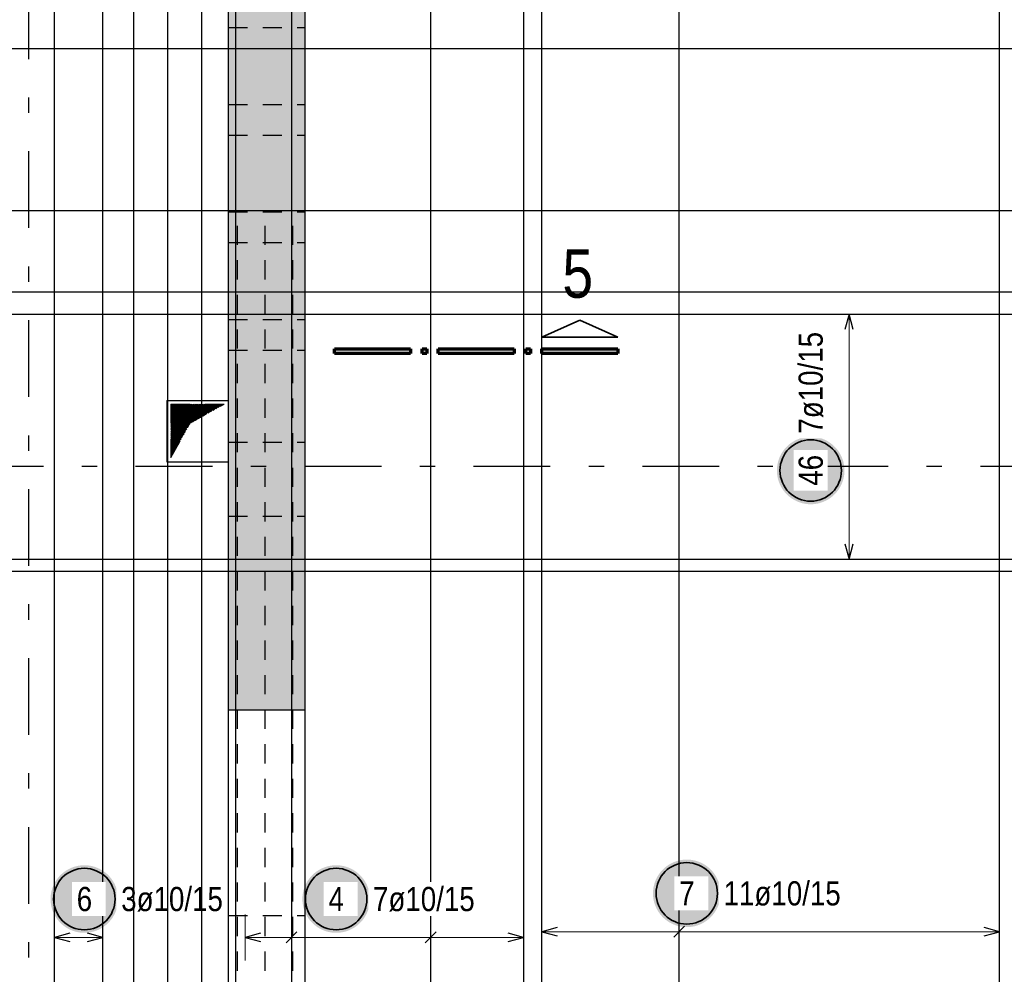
# Model space of a CAD drawing. Header units: millimetres. Extents: x -5 to 96, y -36 to 51.
# Tile 7 of 46: x 14.95 to 21.36, y 8.56 to 14.77. Entities that reach past the tile are written whole.
import ezdxf

# ---------------------------------------------------------------- set-up
doc = ezdxf.new("R2010")
doc.units = ezdxf.units.MM
doc.linetypes.add('DASHDOTX2', pattern=[2, 1, -0.5, 0, -0.5])
doc.linetypes.add('HIDDEN', pattern=[0.375, 0.25, -0.125])
for name, color, linetype, lineweight in [('Achsen', 7, 'Continuous', 20), ('Geschnittene Kanten', 7, 'Continuous', 20), ('Schraffuren', 7, 'Continuous', 20)]:
    doc.layers.add(name, color=color, linetype=linetype, lineweight=lineweight)
doc.styles.add('Arial Narrow', font='ARIALN.TTF')

msp = doc.modelspace()

# ---------------------------------------------------------------- hatches: boundary and pattern name
at = {"lineweight": 13}
h = msp.add_hatch(dxfattribs=at)
h.set_pattern_fill('Mau', color=6, scale=0.01, angle=45, style=0, pattern_type=2)
h.set_pattern_definition([(45, (0, 0), (-0.0036769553, 0.0036769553), [])])
h.paths.add_polyline_path([(15.932829, 11.921588), (16.057829, 12.146588), (16.28203, 12.271588), (15.932829, 12.271588)])
at = {"lineweight": 25, "true_color": 0xffffff}
for points in [[(20.32, 11.840008), (20.319866, 11.847686), (20.319464, 11.855355), (20.318795, 11.863004), (20.317859, 11.870626), (20.316658, 11.878211), (20.315192, 11.885749), (20.313465, 11.893231), (20.311478, 11.900648), (20.309232, 11.907992), (20.306732, 11.915253), (20.30398, 11.922422), (20.30098, 11.92949), (20.297735, 11.93645), (20.294248, 11.943292), (20.290526, 11.950008), (20.286571, 11.95659), (20.282388, 11.963031), (20.277984, 11.969321), (20.273362, 11.975454), (20.26853, 11.981421), (20.263492, 11.987217), (20.258255, 11.992833), (20.252825, 11.998263), (20.247209, 12.0035), (20.241413, 12.008538), (20.235446, 12.01337), (20.229313, 12.017992), (20.223022, 12.022396), (20.216582, 12.026579), (20.21, 12.030534), (20.203284, 12.034257), (20.196442, 12.037743), (20.189482, 12.040988), (20.182413, 12.043989), (20.175244, 12.04674), (20.167984, 12.049241), (20.16064, 12.051486), (20.153223, 12.053473), (20.145741, 12.055201), (20.138203, 12.056666), (20.130618, 12.057867), (20.122996, 12.058803), (20.115346, 12.059472), (20.107678, 12.059874), (20.1, 12.060008), (20.092322, 12.059874), (20.084654, 12.059472), (20.077004, 12.058803), (20.069382, 12.057867), (20.061797, 12.056666), (20.054259, 12.055201), (20.046777, 12.053473), (20.03936, 12.051486), (20.032016, 12.049241), (20.024756, 12.04674), (20.017587, 12.043989), (20.010518, 12.040988), (20.003558, 12.037743), (19.996716, 12.034257), (19.99, 12.030534), (19.983418, 12.026579), (19.976978, 12.022396), (19.970687, 12.017992), (19.964554, 12.01337), (19.958587, 12.008538), (19.952791, 12.0035), (19.947175, 11.998263), (19.941745, 11.992833), (19.936508, 11.987217), (19.93147, 11.981421), (19.926638, 11.975454), (19.922016, 11.969321), (19.917612, 11.963031), (19.913429, 11.95659), (19.909474, 11.950008), (19.905752, 11.943292), (19.902265, 11.93645), (19.89902, 11.92949), (19.89602, 11.922422), (19.893268, 11.915253), (19.890768, 11.907992), (19.888522, 11.900648), (19.886535, 11.893231), (19.884808, 11.885749), (19.883342, 11.878211), (19.882141, 11.870626), (19.881205, 11.863004), (19.880536, 11.855355), (19.880134, 11.847686), (19.88, 11.840008), (19.880134, 11.83233), (19.880536, 11.824662), (19.881205, 11.817012), (19.882141, 11.80939), (19.883342, 11.801806), (19.884808, 11.794268), (19.886535, 11.786785), (19.888522, 11.779368), (19.890768, 11.772024), (19.893268, 11.764764), (19.89602, 11.757595), (19.89902, 11.750526), (19.902265, 11.743566), (19.905752, 11.736724), (19.909474, 11.730008), (19.913429, 11.723426), (19.917612, 11.716986), (19.922016, 11.710695), (19.926638, 11.704563), (19.93147, 11.698595), (19.936508, 11.692799), (19.941745, 11.687183), (19.947175, 11.681753), (19.952791, 11.676516), (19.958587, 11.671478), (19.964554, 11.666646), (19.970687, 11.662024), (19.976978, 11.65762), (19.983418, 11.653438), (19.99, 11.649483), (19.996716, 11.64576), (20.003558, 11.642273), (20.010518, 11.639028), (20.017587, 11.636028), (20.024756, 11.633276), (20.032016, 11.630776), (20.03936, 11.628531), (20.046777, 11.626543), (20.054259, 11.624816), (20.061797, 11.62335), (20.069382, 11.622149), (20.077004, 11.621213), (20.084654, 11.620544), (20.092322, 11.620142), (20.1, 11.620008), (20.107678, 11.620142), (20.115346, 11.620544), (20.122996, 11.621213), (20.130618, 11.622149), (20.138203, 11.62335), (20.145741, 11.624816), (20.153223, 11.626543), (20.16064, 11.628531), (20.167984, 11.630776), (20.175244, 11.633276), (20.182413, 11.636028), (20.189482, 11.639028), (20.196442, 11.642273), (20.203284, 11.64576), (20.21, 11.649483), (20.216582, 11.653438), (20.223022, 11.65762), (20.229313, 11.662024), (20.235446, 11.666646), (20.241413, 11.671478), (20.247209, 11.676516), (20.252825, 11.681753), (20.258255, 11.687183), (20.263492, 11.692799), (20.26853, 11.698595), (20.273362, 11.704563), (20.277984, 11.710695), (20.282388, 11.716986), (20.286571, 11.723426), (20.290526, 11.730008), (20.294248, 11.736724), (20.297735, 11.743566), (20.30098, 11.750526), (20.30398, 11.757595), (20.306732, 11.764764), (20.309232, 11.772024), (20.311478, 11.779368), (20.313465, 11.786785), (20.315192, 11.794268), (20.316658, 11.801806), (20.317859, 11.80939), (20.318795, 11.817012), (20.319464, 11.824662)], [(17.230395, 9.05), (17.230261, 9.057678), (17.229859, 9.065346), (17.22919, 9.072996), (17.228254, 9.080618), (17.227053, 9.088202), (17.225588, 9.09574), (17.22386, 9.103223), (17.221873, 9.11064), (17.219628, 9.117984), (17.217128, 9.125244), (17.214376, 9.132413), (17.211375, 9.139482), (17.20813, 9.146442), (17.204644, 9.153284), (17.200921, 9.16), (17.196966, 9.166582), (17.192784, 9.173022), (17.188379, 9.179313), (17.183758, 9.185445), (17.178925, 9.191413), (17.173887, 9.197209), (17.16865, 9.202825), (17.16322, 9.208255), (17.157604, 9.213492), (17.151809, 9.21853), (17.145841, 9.223362), (17.139708, 9.227984), (17.133418, 9.232388), (17.126978, 9.23657), (17.120395, 9.240525), (17.113679, 9.244248), (17.106837, 9.247735), (17.099877, 9.25098), (17.092809, 9.25398), (17.08564, 9.256732), (17.078379, 9.259232), (17.071036, 9.261477), (17.063618, 9.263465), (17.056136, 9.265192), (17.048598, 9.266658), (17.041013, 9.267859), (17.033392, 9.268795), (17.025742, 9.269464), (17.018073, 9.269866), (17.010395, 9.27), (17.002717, 9.269866), (16.995049, 9.269464), (16.987399, 9.268795), (16.979777, 9.267859), (16.972193, 9.266658), (16.964655, 9.265192), (16.957173, 9.263465), (16.949755, 9.261477), (16.942412, 9.259232), (16.935151, 9.256732), (16.927982, 9.25398), (16.920913, 9.25098), (16.913954, 9.247735), (16.907112, 9.244248), (16.900395, 9.240525), (16.893813, 9.23657), (16.887373, 9.232388), (16.881083, 9.227984), (16.87495, 9.223362), (16.868982, 9.21853), (16.863187, 9.213492), (16.857571, 9.208255), (16.852141, 9.202825), (16.846904, 9.197209), (16.841866, 9.191413), (16.837033, 9.185445), (16.832412, 9.179313), (16.828007, 9.173022), (16.823825, 9.166582), (16.81987, 9.16), (16.816147, 9.153284), (16.812661, 9.146442), (16.809415, 9.139482), (16.806415, 9.132413), (16.803663, 9.125244), (16.801163, 9.117984), (16.798918, 9.11064), (16.79693, 9.103223), (16.795203, 9.09574), (16.793738, 9.088202), (16.792536, 9.080618), (16.791601, 9.072996), (16.790931, 9.065346), (16.790529, 9.057678), (16.790395, 9.05), (16.790529, 9.042322), (16.790931, 9.034653), (16.791601, 9.027004), (16.792536, 9.019382), (16.793738, 9.011797), (16.795203, 9.004259), (16.79693, 8.996777), (16.798918, 8.98936), (16.801163, 8.982016), (16.803663, 8.974755), (16.806415, 8.967586), (16.809415, 8.960518), (16.812661, 8.953558), (16.816147, 8.946716), (16.81987, 8.94), (16.823825, 8.933418), (16.828007, 8.926977), (16.832412, 8.920687), (16.837033, 8.914554), (16.841866, 8.908587), (16.846904, 8.902791), (16.852141, 8.897175), (16.857571, 8.891745), (16.863187, 8.886508), (16.868982, 8.88147), (16.87495, 8.876638), (16.881083, 8.872016), (16.887373, 8.867612), (16.893813, 8.863429), (16.900395, 8.859474), (16.907112, 8.855751), (16.913954, 8.852265), (16.920913, 8.84902), (16.927982, 8.846019), (16.935151, 8.843268), (16.942412, 8.840767), (16.949755, 8.838522), (16.957173, 8.836535), (16.964655, 8.834807), (16.972193, 8.833342), (16.979777, 8.832141), (16.987399, 8.831205), (16.995049, 8.830536), (17.002717, 8.830134), (17.010395, 8.83), (17.018073, 8.830134), (17.025742, 8.830536), (17.033392, 8.831205), (17.041013, 8.832141), (17.048598, 8.833342), (17.056136, 8.834807), (17.063618, 8.836535), (17.071036, 8.838522), (17.078379, 8.840767), (17.08564, 8.843268), (17.092809, 8.846019), (17.099877, 8.84902), (17.106837, 8.852265), (17.113679, 8.855751), (17.120395, 8.859474), (17.126978, 8.863429), (17.133418, 8.867612), (17.139708, 8.872016), (17.145841, 8.876638), (17.151809, 8.88147), (17.157604, 8.886508), (17.16322, 8.891745), (17.16865, 8.897175), (17.173887, 8.902791), (17.178925, 8.908587), (17.183758, 8.914554), (17.188379, 8.920687), (17.192784, 8.926977), (17.196966, 8.933418), (17.200921, 8.94), (17.204644, 8.946716), (17.20813, 8.953558), (17.211375, 8.960518), (17.214376, 8.967586), (17.217128, 8.974755), (17.219628, 8.982016), (17.221873, 8.98936), (17.22386, 8.996777), (17.225588, 9.004259), (17.227053, 9.011797), (17.228254, 9.019382), (17.22919, 9.027004), (17.229859, 9.034653)]]:
    msp.add_hatch(color=7, dxfattribs=at).paths.add_polyline_path(points)
at = {"layer": 'Geschnittene Kanten', "lineweight": 25, "true_color": 0xffffff}
for points in [[(19.513148, 9.086956), (19.513014, 9.094634), (19.512612, 9.102303), (19.511943, 9.109953), (19.511007, 9.117574), (19.509806, 9.125159), (19.508341, 9.132697), (19.506613, 9.140179), (19.504626, 9.147597), (19.502381, 9.15494), (19.49988, 9.162201), (19.497129, 9.16937), (19.494128, 9.176438), (19.490883, 9.183398), (19.487397, 9.19024), (19.483674, 9.196956), (19.479719, 9.203539), (19.475536, 9.209979), (19.471132, 9.216269), (19.46651, 9.222402), (19.461678, 9.22837), (19.45664, 9.234165), (19.451403, 9.239781), (19.445973, 9.245211), (19.440357, 9.250448), (19.434561, 9.255486), (19.428594, 9.260319), (19.422461, 9.26494), (19.416171, 9.269345), (19.40973, 9.273527), (19.403148, 9.277482), (19.396432, 9.281205), (19.38959, 9.284691), (19.38263, 9.287936), (19.375562, 9.290937), (19.368393, 9.293689), (19.361132, 9.296189), (19.353788, 9.298434), (19.346371, 9.300421), (19.338889, 9.302149), (19.331351, 9.303614), (19.323766, 9.304815), (19.316144, 9.305751), (19.308495, 9.30642), (19.300826, 9.306822), (19.293148, 9.306956), (19.28547, 9.306822), (19.277802, 9.30642), (19.270152, 9.305751), (19.26253, 9.304815), (19.254946, 9.303614), (19.247408, 9.302149), (19.239925, 9.300421), (19.232508, 9.298434), (19.225164, 9.296189), (19.217904, 9.293689), (19.210735, 9.290937), (19.203666, 9.287936), (19.196706, 9.284691), (19.189864, 9.281205), (19.183148, 9.277482), (19.176566, 9.273527), (19.170126, 9.269345), (19.163835, 9.26494), (19.157703, 9.260319), (19.151735, 9.255486), (19.145939, 9.250448), (19.140323, 9.245211), (19.134893, 9.239781), (19.129656, 9.234165), (19.124618, 9.22837), (19.119786, 9.222402), (19.115164, 9.216269), (19.11076, 9.209979), (19.106578, 9.203539), (19.102623, 9.196956), (19.0989, 9.19024), (19.095413, 9.183398), (19.092168, 9.176438), (19.089168, 9.16937), (19.086416, 9.162201), (19.083916, 9.15494), (19.081671, 9.147597), (19.079683, 9.140179), (19.077956, 9.132697), (19.07649, 9.125159), (19.075289, 9.117574), (19.074353, 9.109953), (19.073684, 9.102303), (19.073282, 9.094634), (19.073148, 9.086956), (19.073282, 9.079278), (19.073684, 9.07161), (19.074353, 9.06396), (19.075289, 9.056338), (19.07649, 9.048754), (19.077956, 9.041216), (19.079683, 9.033734), (19.081671, 9.026316), (19.083916, 9.018973), (19.086416, 9.011712), (19.089168, 9.004543), (19.092168, 8.997474), (19.095413, 8.990515), (19.0989, 8.983673), (19.102623, 8.976956), (19.106578, 8.970374), (19.11076, 8.963934), (19.115164, 8.957644), (19.119786, 8.951511), (19.124618, 8.945543), (19.129656, 8.939748), (19.134893, 8.934132), (19.140323, 8.928702), (19.145939, 8.923465), (19.151735, 8.918427), (19.157703, 8.913594), (19.163835, 8.908973), (19.170126, 8.904568), (19.176566, 8.900386), (19.183148, 8.896431), (19.189864, 8.892708), (19.196706, 8.889222), (19.203666, 8.885976), (19.210735, 8.882976), (19.217904, 8.880224), (19.225164, 8.877724), (19.232508, 8.875479), (19.239925, 8.873491), (19.247408, 8.871764), (19.254946, 8.870299), (19.26253, 8.869097), (19.270152, 8.868162), (19.277802, 8.867492), (19.28547, 8.86709), (19.293148, 8.866956), (19.300826, 8.86709), (19.308495, 8.867492), (19.316144, 8.868162), (19.323766, 8.869097), (19.331351, 8.870299), (19.338889, 8.871764), (19.346371, 8.873491), (19.353788, 8.875479), (19.361132, 8.877724), (19.368393, 8.880224), (19.375562, 8.882976), (19.38263, 8.885976), (19.38959, 8.889222), (19.396432, 8.892708), (19.403148, 8.896431), (19.40973, 8.900386), (19.416171, 8.904568), (19.422461, 8.908973), (19.428594, 8.913594), (19.434561, 8.918427), (19.440357, 8.923465), (19.445973, 8.928702), (19.451403, 8.934132), (19.45664, 8.939748), (19.461678, 8.945543), (19.46651, 8.951511), (19.471132, 8.957644), (19.475536, 8.963934), (19.479719, 8.970374), (19.483674, 8.976956), (19.487397, 8.983673), (19.490883, 8.990515), (19.494128, 8.997474), (19.497129, 9.004543), (19.49988, 9.011712), (19.502381, 9.018973), (19.504626, 9.026316), (19.506613, 9.033734), (19.508341, 9.041216), (19.509806, 9.048754), (19.511007, 9.056338), (19.511943, 9.06396), (19.512612, 9.07161)], [(15.590743, 9.05), (15.590609, 9.057678), (15.590207, 9.065346), (15.589538, 9.072996), (15.588602, 9.080618), (15.587401, 9.088203), (15.585936, 9.095741), (15.584208, 9.103223), (15.582221, 9.11064), (15.579976, 9.117984), (15.577476, 9.125244), (15.574724, 9.132413), (15.571723, 9.139482), (15.568478, 9.146442), (15.564992, 9.153284), (15.561269, 9.16), (15.557314, 9.166582), (15.553132, 9.173022), (15.548727, 9.179313), (15.544106, 9.185446), (15.539273, 9.191413), (15.534235, 9.197209), (15.528998, 9.202825), (15.523568, 9.208255), (15.517952, 9.213492), (15.512157, 9.21853), (15.506189, 9.223362), (15.500056, 9.227984), (15.493766, 9.232388), (15.487325, 9.236571), (15.480743, 9.240526), (15.474027, 9.244248), (15.467185, 9.247735), (15.460225, 9.25098), (15.453157, 9.25398), (15.445988, 9.256732), (15.438727, 9.259232), (15.431383, 9.261478), (15.423966, 9.263465), (15.416484, 9.265192), (15.408946, 9.266658), (15.401361, 9.267859), (15.39374, 9.268795), (15.38609, 9.269464), (15.378421, 9.269866), (15.370743, 9.27), (15.363065, 9.269866), (15.355397, 9.269464), (15.347747, 9.268795), (15.340125, 9.267859), (15.332541, 9.266658), (15.325003, 9.265192), (15.31752, 9.263465), (15.310103, 9.261478), (15.30276, 9.259232), (15.295499, 9.256732), (15.28833, 9.25398), (15.281261, 9.25098), (15.274302, 9.247735), (15.26746, 9.244248), (15.260743, 9.240526), (15.254161, 9.236571), (15.247721, 9.232388), (15.24143, 9.227984), (15.235298, 9.223362), (15.22933, 9.21853), (15.223535, 9.213492), (15.217918, 9.208255), (15.212488, 9.202825), (15.207251, 9.197209), (15.202213, 9.191413), (15.197381, 9.185446), (15.19276, 9.179313), (15.188355, 9.173022), (15.184173, 9.166582), (15.180218, 9.16), (15.176495, 9.153284), (15.173009, 9.146442), (15.169763, 9.139482), (15.166763, 9.132413), (15.164011, 9.125244), (15.161511, 9.117984), (15.159266, 9.11064), (15.157278, 9.103223), (15.155551, 9.095741), (15.154086, 9.088203), (15.152884, 9.080618), (15.151948, 9.072996), (15.151279, 9.065346), (15.150877, 9.057678), (15.150743, 9.05), (15.150877, 9.042322), (15.151279, 9.034654), (15.151948, 9.027004), (15.152884, 9.019382), (15.154086, 9.011797), (15.155551, 9.004259), (15.157278, 8.996777), (15.159266, 8.98936), (15.161511, 8.982016), (15.164011, 8.974756), (15.166763, 8.967587), (15.169763, 8.960518), (15.173009, 8.953558), (15.176495, 8.946716), (15.180218, 8.94), (15.184173, 8.933418), (15.188355, 8.926978), (15.19276, 8.920687), (15.197381, 8.914554), (15.202213, 8.908587), (15.207251, 8.902791), (15.212488, 8.897175), (15.217918, 8.891745), (15.223535, 8.886508), (15.22933, 8.88147), (15.235298, 8.876638), (15.24143, 8.872016), (15.247721, 8.867612), (15.254161, 8.863429), (15.260743, 8.859474), (15.26746, 8.855752), (15.274302, 8.852265), (15.281261, 8.84902), (15.28833, 8.84602), (15.295499, 8.843268), (15.30276, 8.840768), (15.310103, 8.838522), (15.31752, 8.836535), (15.325003, 8.834808), (15.332541, 8.833342), (15.340125, 8.832141), (15.347747, 8.831205), (15.355397, 8.830536), (15.363065, 8.830134), (15.370743, 8.83), (15.378421, 8.830134), (15.38609, 8.830536), (15.39374, 8.831205), (15.401361, 8.832141), (15.408946, 8.833342), (15.416484, 8.834808), (15.423966, 8.836535), (15.431383, 8.838522), (15.438727, 8.840768), (15.445988, 8.843268), (15.453157, 8.84602), (15.460225, 8.84902), (15.467185, 8.852265), (15.474027, 8.855752), (15.480743, 8.859474), (15.487325, 8.863429), (15.493766, 8.867612), (15.500056, 8.872016), (15.506189, 8.876638), (15.512157, 8.88147), (15.517952, 8.886508), (15.523568, 8.891745), (15.528998, 8.897175), (15.534235, 8.902791), (15.539273, 8.908587), (15.544106, 8.914554), (15.548727, 8.920687), (15.553132, 8.926978), (15.557314, 8.933418), (15.561269, 8.94), (15.564992, 8.946716), (15.568478, 8.953558), (15.571723, 8.960518), (15.574724, 8.967587), (15.577476, 8.974756), (15.579976, 8.982016), (15.582221, 8.98936), (15.584208, 8.996777), (15.585936, 9.004259), (15.587401, 9.011797), (15.588602, 9.019382), (15.589538, 9.027004), (15.590207, 9.034654)]]:
    msp.add_hatch(color=7, dxfattribs=at).paths.add_polyline_path(points)
at = {"layer": 'Schraffuren', "lineweight": 13, "true_color": 0xd7ffd7}
msp.add_hatch(color=254, dxfattribs=at).paths.add_polyline_path([(16.80703, 10.282528), (16.30703, 10.282528), (16.30703, 21.621704), (16.80703, 21.621704)])

# ---------------------------------------------------------------- linework, layer by layer
at = {"color": 3, "linetype": 'Continuous', "lineweight": 25, "ltscale": 0.5}
for p, q in [((16.719116, 22.041704), (16.719116, 3.567223)), ((17.625368, 22.041704), (17.625368, 3.567223)), ((18.229536, 22.041704), (18.229536, 3.567223)), ((25.985694, 14.584795), (5.985694, 14.584795)), ((25.985743, 13.529401), (5.985743, 13.529401)), ((25.985768, 13.001704), (5.985768, 13.001704)), ((13.48536, 12.858632), (26.08536, 12.858632)), ((20.35, 12.858632), (20.323205, 12.758632)), ((20.376795, 12.758632), (20.35, 12.858632)), ((20.323205, 11.361705), (20.35, 11.261705)), ((20.35, 11.261705), (20.376795, 11.361705)), ((13.48536, 11.261705), (26.08536, 11.261705)), ((25.985855, 11.181699), (5.985855, 11.181699)), ((16.517031, 8.826795), (16.417031, 8.8)), ((16.417031, 8.8), (16.517031, 8.773205)), ((16.68376, 8.764645), (16.754471, 8.835355)), ((17.590013, 8.764645), (17.660723, 8.835355)), ((18.229536, 8.8), (18.129536, 8.826795)), ((18.129536, 8.773205), (18.229536, 8.8))]:
    msp.add_line(p, q, dxfattribs=at)
at = {"color": 3, "linetype": 'HIDDEN', "lineweight": 25, "ltscale": 0.5}
for p, q in [((16.30703, 14.723693), (16.806735, 14.723693)), ((16.806735, 14.723693), (16.806735, 14.223693)), ((16.30703, 14.223693), (16.806735, 14.223693)), ((16.30703, 14.023692), (16.806735, 14.023692)), ((16.806735, 14.023692), (16.806735, 13.523692)), ((16.30703, 13.523692), (16.806735, 13.523692)), ((16.368234, 3.633269), (16.368234, 13.445836)), ((16.548234, 3.633269), (16.548234, 13.445836)), ((16.728234, 3.633269), (16.728234, 13.445836)), ((16.30703, 13.323692), (16.806735, 13.323692)), ((16.806735, 13.323692), (16.806735, 12.823692)), ((16.30703, 12.823692), (16.806735, 12.823692)), ((16.30703, 12.623692), (16.806735, 12.623692)), ((16.806735, 12.623692), (16.806735, 12.023692)), ((16.30703, 12.296588), (16.307829, 12.296588)), ((16.307829, 12.296588), (16.307829, 11.896588)), ((16.30703, 12.023692), (16.806735, 12.023692)), ((16.30703, 11.896588), (16.307829, 11.896588)), ((16.30703, 11.542293), (16.806735, 11.542293)), ((16.806735, 11.542293), (16.806735, 8.942293))]:
    msp.add_line(p, q, dxfattribs=at)
at = {"color": 5, "linetype": 'Continuous', "lineweight": 18, "ltscale": 0.5}
for p, q in [((20.5, 12.858632), (20.2, 12.858632)), ((20.35, 12.858632), (20.35, 11.261705)), ((20.2, 11.261705), (20.5, 11.261705)), ((16.417031, 8.95), (16.417031, 8.65)), ((16.719116, 8.65), (16.719116, 8.95)), ((17.625368, 8.65), (17.625368, 8.95)), ((18.229536, 8.65), (18.229536, 8.95)), ((18.229536, 8.8), (16.417031, 8.8))]:
    msp.add_line(p, q, dxfattribs=at)
at = {"color": 2, "linetype": 'Continuous', "lineweight": 35}
for p, q in [((18.349694, 12.706845), (18.597197, 12.819344)), ((18.597197, 12.819344), (18.844689, 12.706845)), ((18.844689, 12.706845), (18.349694, 12.706845))]:
    msp.add_line(p, q, dxfattribs=at)
at = {"color": 1, "linetype": 'Continuous', "lineweight": 70}
for p, q in [((16.999693, 12.60184), (16.999693, 12.631844)), ((16.999693, 12.631844), (17.494689, 12.631844)), ((17.494689, 12.631844), (17.494689, 12.60184)), ((17.569689, 12.60184), (17.569689, 12.631844)), ((17.569689, 12.631844), (17.599694, 12.631844)), ((17.599694, 12.631844), (17.599694, 12.60184)), ((17.674693, 12.60184), (17.674693, 12.631844)), ((17.674693, 12.631844), (18.169688, 12.631844)), ((18.169688, 12.631844), (18.169688, 12.60184)), ((18.244689, 12.60184), (18.244689, 12.631844)), ((18.244689, 12.631844), (18.274695, 12.631844)), ((18.274695, 12.631844), (18.274695, 12.60184)), ((18.349694, 12.60184), (18.349694, 12.631844)), ((18.349694, 12.631844), (18.844689, 12.631844)), ((18.844689, 12.631844), (18.844689, 12.60184)), ((17.494689, 12.60184), (16.999693, 12.60184)), ((17.599694, 12.60184), (17.569689, 12.60184)), ((18.169688, 12.60184), (17.674693, 12.60184)), ((18.274695, 12.60184), (18.244689, 12.60184)), ((18.844689, 12.60184), (18.349694, 12.60184))]:
    msp.add_line(p, q, dxfattribs=at)
at = {"color": 3, "linetype": 'Continuous', "lineweight": 25}
for p, q in [((15.907829, 12.296588), (16.30703, 12.296588)), ((15.907829, 12.296588), (15.907829, 11.896588)), ((15.907829, 11.896588), (16.30703, 11.896588)), ((16.807032, 10.282528), (16.807032, 8.262528))]:
    msp.add_line(p, q, dxfattribs=at)
at = {"color": 6, "linetype": 'HIDDEN', "lineweight": 13, "ltscale": 0.5}
for p, q in [((15.932829, 11.921588), (15.932829, 12.271588)), ((15.932829, 12.271588), (16.28203, 12.271588)), ((16.057829, 12.146588), (16.28203, 12.271588)), ((15.932829, 11.921588), (16.057829, 12.146588))]:
    msp.add_line(p, q, dxfattribs=at)
at = {"color": 2, "linetype": 'Continuous', "lineweight": 35, "ltscale": 0.5}
for centre in [(20.1, 11.840008), (17.010395, 9.05)]:
    msp.add_circle(centre, 0.2, dxfattribs=at)
at = {"layer": 'Achsen', "color": 3, "linetype": 'DASHDOTX2', "lineweight": 25, "ltscale": 0.5}
for p, q in [((15.007008, 39.218719), (15.007008, 1.25994)), ((3.604582, 11.867023), (49.572129, 11.867023))]:
    msp.add_line(p, q, dxfattribs=at)
at = {"layer": 'Geschnittene Kanten', "color": 3, "linetype": 'Continuous', "lineweight": 25}
for p, q in [((16.30703, 21.621704), (16.30703, 10.282528)), ((16.807032, 21.621704), (16.807032, 10.282528)), ((16.30703, 10.282528), (16.80703, 10.282528))]:
    msp.add_line(p, q, dxfattribs=at)
at = {"layer": 'Geschnittene Kanten', "color": 3, "linetype": 'Continuous', "lineweight": 25, "ltscale": 0.5}
for p, q in [((15.177008, 3.567223), (15.177008, 18.756797)), ((15.492042, 3.567223), (15.492042, 18.756797)), ((18.349536, 3.567223), (18.349536, 17.826558)), ((19.243536, 3.567223), (19.243536, 17.826558)), ((21.329534, 3.567223), (21.329534, 17.826558)), ((18.449536, 8.863751), (18.349536, 8.836956)), ((19.278891, 8.872312), (19.20818, 8.801601)), ((21.329534, 8.836956), (21.229534, 8.863751)), ((15.277008, 8.826795), (15.177008, 8.8)), ((15.177008, 8.8), (15.277008, 8.773205)), ((15.492042, 8.8), (15.392042, 8.826795)), ((15.392042, 8.773205), (15.492042, 8.8)), ((18.349536, 8.836956), (18.449536, 8.810161)), ((21.229534, 8.810161), (21.329534, 8.836956))]:
    msp.add_line(p, q, dxfattribs=at)
at = {"layer": 'Geschnittene Kanten', "color": 5, "linetype": 'Continuous', "lineweight": 18, "ltscale": 0.5}
for p, q in [((18.349536, 8.986956), (18.349536, 8.686956)), ((19.243536, 8.986956), (19.243536, 8.686956)), ((21.329534, 8.686956), (21.329534, 8.986956)), ((15.177008, 8.95), (15.177008, 8.65)), ((15.492042, 8.65), (15.492042, 8.95)), ((15.177008, 8.8), (15.492042, 8.8)), ((18.349536, 8.836956), (21.329534, 8.836956))]:
    msp.add_line(p, q, dxfattribs=at)
at = {"layer": 'Geschnittene Kanten', "color": 2, "linetype": 'Continuous', "lineweight": 35, "ltscale": 0.5}
for centre in [(15.370743, 9.05), (19.293148, 9.086956)]:
    msp.add_circle(centre, 0.2, dxfattribs=at)

# ---------------------------------------------------------------- texts
at = {"color": 1, "lineweight": 70, "style": 'Arial Narrow'}
msp.add_text('5', height=0.315, dxfattribs=at).set_placement((18.483109, 12.964642))
at = {"color": 2, "lineweight": 35, "style": 'Arial Narrow'}
msp.add_text('3 ø 16 in Wand oben s. Plan Nr. AB-1R-03', height=0.2, rotation=90, dxfattribs=at).set_placement((17.224433, 3.850524))
at = {"layer": 'Geschnittene Kanten', "color": 2, "lineweight": 35, "insert": (19.533148, 9.165706), "char_height": 0.1575, "attachment_point": 1, "line_spacing_factor": 0.9, "style": 'Arial Narrow', "bg_fill": 3, "box_fill_scale": 1.2, "bg_fill_color": 256, "bg_fill_true_color": 13158600, "bg_fill_transparency": 0}
msp.add_mtext('11ø10/15', dxfattribs=at)

# ---------------------------------------------------------------- next in the draw order: texts
at = {"color": 2, "lineweight": 35, "char_height": 0.1575, "attachment_point": 1, "rotation": 90, "line_spacing_factor": 0.9, "style": 'Arial Narrow', "bg_fill": 3, "box_fill_scale": 1.2, "bg_fill_color": 256, "bg_fill_true_color": 13158600, "bg_fill_transparency": 0}
for s, insert in [('7ø10/15', (20.02125, 12.080008)), ('46', (20.02125, 11.740783))]:
    msp.add_mtext(s, dxfattribs=dict(at, insert=insert))
at = {"color": 2, "lineweight": 35, "char_height": 0.1575, "attachment_point": 1, "line_spacing_factor": 0.9, "style": 'Arial Narrow', "bg_fill": 3, "box_fill_scale": 1.2, "bg_fill_color": 256, "bg_fill_true_color": 13158600, "bg_fill_transparency": 0}
for s, insert in [('4', (16.960783, 9.12875)), ('7ø10/15', (17.250395, 9.12875))]:
    msp.add_mtext(s, dxfattribs=dict(at, insert=insert))
at = {"layer": 'Geschnittene Kanten', "color": 2, "lineweight": 35, "char_height": 0.1575, "attachment_point": 1, "line_spacing_factor": 0.9, "style": 'Arial Narrow', "bg_fill": 3, "box_fill_scale": 1.2, "bg_fill_color": 256, "bg_fill_true_color": 13158600, "bg_fill_transparency": 0}
for s, insert in [('6', (15.321131, 9.12875)), ('3ø10/15', (15.610743, 9.12875)), ('7', (19.243536, 9.165706))]:
    msp.add_mtext(s, dxfattribs=dict(at, insert=insert))

# ---------------------------------------------------------------- next in the draw order: linework, layer by layer
at = {"color": 3, "linetype": 'Continuous', "lineweight": 25, "ltscale": 0.5}
for p, q in [((15.692042, 3.606847), (15.692042, 16.066847)), ((15.913705, 3.606847), (15.913705, 16.066847)), ((16.135367, 3.606847), (16.135367, 16.066847)), ((16.35703, 3.606847), (16.35703, 16.066847))]:
    msp.add_line(p, q, dxfattribs=at)
at = {"color": 3, "linetype": 'Continuous', "lineweight": 25}
msp.add_line((16.30703, 10.282528), (16.30703, 8.262528), dxfattribs=at)
at = {"color": 3, "linetype": 'HIDDEN', "lineweight": 25, "ltscale": 0.5}
msp.add_line((16.30703, 8.942293), (16.806735, 8.942293), dxfattribs=at)

doc.saveas('drawing.dxf')
